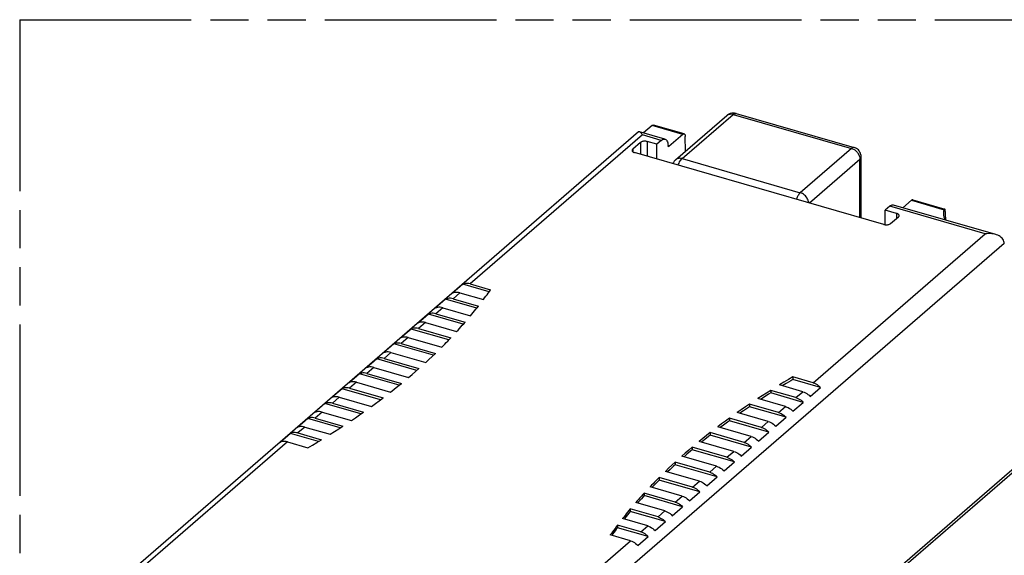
# Model space of a CAD drawing. Header units: millimetres. Extents: x 0 to 210, y 0 to 297.
# Tile 5 of 8: x 50 to 100, y 230 to 258. Entities that reach past the tile are written whole.
import ezdxf

# ---------------------------------------------------------------- set-up
doc = ezdxf.new("R2010")
doc.units = ezdxf.units.MM
doc.header["$LTSCALE"] = 19.36
doc.linetypes.add('PHANTOM', pattern=[0.8, 0.45, -0.05, 0.1, -0.05, 0.1, -0.05])
doc.layers.get('0').update_dxf_attribs({"linetype": 'CONTINUOUS'})
doc.layers.add('DEFAULT_3', color=7, linetype='PHANTOM')
doc.layers.add('Z_AXIS', color=7, linetype='CONTINUOUS')

msp = doc.modelspace()

# ---------------------------------------------------------------- linework, layer by layer
at = {"color": 7, "linetype": 'Continuous'}
for p, q in [((83.42869, 250.56221), (86.02869, 252.81387)), ((86.49469, 252.91629), (92.49192, 251.18504)), ((81.545, 251.97178), (54.36554, 228.43368)), ((82.2351, 252.30011), (81.80092, 251.9241)), ((83.86329, 251.8738), (82.30444, 252.3238)), ((81.64897, 251.44202), (81.24897, 251.09561)), ((82.46679, 251.35027), (81.99047, 251.48777)), ((82.69129, 251.5447), (82.46679, 251.35027)), ((83.79395, 251.85011), (83.09051, 251.24092)), ((83.92743, 250.99414), (83.9198, 251.74537)), ((82.46691, 250.59968), (82.46679, 251.35027)), ((83.04301, 251.2636), (83.04148, 251.27864)), ((93.99873, 247.27073), (81.34047, 250.92486)), ((92.85324, 247.60141), (92.85324, 250.70466)), ((95.39869, 248.50011), (94.96451, 248.1241)), ((95.46803, 248.5238), (97.08706, 248.05642)), ((94.29603, 248.1947), (94.07153, 248.00027)), ((94.07153, 247.25675), (94.07153, 248.00027)), ((94.64873, 247.83365), (94.07153, 248.00027)), ((94.34024, 247.31648), (94.74024, 247.66289)), ((102.2718, 236.16971), (70.2718, 208.4569))]:
    msp.add_line(p, q, dxfattribs=at)
at = {"color": 9, "linetype": 'Continuous'}
for p, q in [((83.75602, 250.61726), (86.35602, 252.86892)), ((86.35602, 252.86892), (92.35324, 251.13767)), ((83.79395, 251.85011), (82.2351, 252.30011)), ((81.64897, 251.44202), (81.64897, 250.8358)), ((82.69129, 251.5447), (81.73867, 251.8197)), ((81.99047, 251.48777), (81.99047, 250.73722)), ((81.24897, 251.09561), (81.24897, 250.97136)), ((83.04545, 251.25392), (83.09051, 251.24092)), ((92.35324, 251.13767), (89.75324, 248.88601)), ((83.75602, 250.61726), (89.75324, 248.88601)), ((92.78625, 250.57966), (90.22375, 248.36047)), ((92.78625, 247.62074), (92.78625, 250.57966)), ((92.85324, 250.70458), (92.85324, 250.70466)), ((95.39869, 248.50011), (97.05622, 248.02162)), ((99.14578, 246.7947), (94.29603, 248.1947)), ((94.64873, 247.83365), (94.64873, 247.58365)), ((102.37749, 236.42268), (70.37749, 208.70987))]:
    msp.add_line(p, q, dxfattribs=at)
at = {"color": 7, "linetype": 'Continuous'}
for points in [[(86.27341, 252.92904), (86.20065, 252.91116), (86.1312, 252.88251), (86.0672, 252.84405), (86.02864, 252.81383)], [(86.49469, 252.91629), (86.42227, 252.9315), (86.34802, 252.93584), (86.27341, 252.92904)], [(82.2351, 252.30011), (82.25467, 252.31434), (82.27331, 252.32284), (82.29126, 252.32561), (82.30444, 252.32379)], [(81.99047, 251.48777), (81.9546, 251.49628), (81.91745, 251.50179), (81.87855, 251.50432), (81.83934, 251.50383), (81.80078, 251.50023), (81.76379, 251.49371), (81.72934, 251.48433), (81.69819, 251.47241), (81.67153, 251.45835), (81.64897, 251.44202)], [(82.69216, 251.54445), (82.73637, 251.57783), (82.77922, 251.60079), (82.82102, 251.61341), (82.8608, 251.61549), (82.88629, 251.61072)], [(82.88629, 251.61072), (82.8979, 251.60676), (82.93179, 251.58761), (82.96185, 251.5581), (82.98771, 251.51892), (83.00885, 251.47047), (83.02506, 251.41372), (83.03588, 251.34992), (83.04148, 251.27864)], [(83.79482, 251.84986), (83.81438, 251.86409), (83.83303, 251.87259), (83.85097, 251.87536), (83.86415, 251.87354)], [(83.86415, 251.87354), (83.86758, 251.87241), (83.88241, 251.8636), (83.89517, 251.84935), (83.90546, 251.8298), (83.91315, 251.8056), (83.91789, 251.77755), (83.9198, 251.74537)], [(81.24897, 251.09561), (81.23196, 251.07767), (81.22093, 251.0591), (81.21587, 251.03965), (81.21552, 251.03311)], [(81.21552, 251.03311), (81.21684, 251.02004), (81.22404, 251.00076), (81.23709, 250.98227), (81.25585, 250.96504), (81.27969, 250.94947), (81.30781, 250.93614), (81.34047, 250.92486)], [(83.06366, 251.23124), (83.05715, 251.2345), (83.05094, 251.24138), (83.04613, 251.25123), (83.04301, 251.2636)], [(83.09138, 251.24067), (83.08185, 251.23404), (83.07297, 251.23081), (83.06459, 251.23099), (83.06366, 251.23124)], [(92.85324, 250.70458), (92.84898, 250.76978), (92.83649, 250.833), (92.81588, 250.8943), (92.78738, 250.9527), (92.75135, 251.00716), (92.70829, 251.05671), (92.65884, 251.1004), (92.60377, 251.13736), (92.54408, 251.16681), (92.49198, 251.18502)], [(83.42857, 250.56211), (83.39893, 250.53423), (83.35601, 250.48424), (83.31988, 250.42875), (83.29127, 250.36868), (83.28922, 250.3623)], [(95.46716, 248.52404), (95.45398, 248.52586), (95.43603, 248.52309), (95.41739, 248.51459), (95.39782, 248.50036)], [(94.29517, 248.19495), (94.33938, 248.22833), (94.38223, 248.25129), (94.42402, 248.26391), (94.46381, 248.26599), (94.4893, 248.26122)], [(97.05622, 248.02162), (97.03087, 247.93102), (97.0205, 247.84031), (97.02022, 247.82273)], [(97.08706, 248.05641), (97.081, 248.05651), (97.0726, 248.05125), (97.06431, 248.0396), (97.05622, 248.02162)], [(97.11795, 247.93539), (97.11685, 247.96688), (97.11408, 247.99413), (97.10964, 248.01743), (97.10384, 248.03586), (97.09691, 248.0486), (97.08919, 248.05559), (97.08706, 248.05641)], [(94.77369, 247.72539), (94.77236, 247.73846), (94.76516, 247.75774), (94.75212, 247.77624), (94.73335, 247.79346), (94.70952, 247.80904), (94.6814, 247.82237), (94.64873, 247.83365)], [(94.74024, 247.66289), (94.75725, 247.68083), (94.76827, 247.69941), (94.77333, 247.71885), (94.77369, 247.72539)], [(97.02022, 247.82273), (97.02514, 247.74919), (97.04468, 247.65858), (97.07911, 247.56908), (97.11595, 247.50303)], [(93.99873, 247.27073), (94.03461, 247.26223), (94.07175, 247.25672), (94.11065, 247.25418), (94.14986, 247.25467), (94.18842, 247.25827), (94.22542, 247.26479), (94.25986, 247.27417), (94.29101, 247.28609), (94.31767, 247.30015), (94.34024, 247.31648)]]:
    msp.add_lwpolyline(points, dxfattribs=at)
at = {"color": 9, "linetype": 'Continuous'}
for points in [[(86.05055, 252.83099), (86.0934, 252.856), (86.14074, 252.87376), (86.19168, 252.88396), (86.24522, 252.88649), (86.3003, 252.8814), (86.35602, 252.86892)], [(86.35602, 252.86892), (86.38865, 252.89347), (86.42072, 252.9102), (86.45169, 252.91881), (86.48102, 252.91916)], [(92.49192, 251.18504), (92.47753, 251.188), (92.44812, 251.18744), (92.41721, 251.17865), (92.38541, 251.16193), (92.35324, 251.13767)], [(92.35324, 251.13767), (92.40976, 251.11765), (92.46531, 251.09056), (92.51895, 251.05687), (92.56975, 251.01716), (92.61684, 250.97209), (92.65943, 250.92245), (92.69677, 250.86909), (92.72824, 250.81291), (92.75329, 250.75488), (92.7715, 250.69599), (92.78255, 250.63725), (92.78625, 250.57966)], [(83.75602, 250.61726), (83.7003, 250.62975), (83.64522, 250.63483), (83.59168, 250.6323), (83.54074, 250.6221), (83.4934, 250.60435), (83.45055, 250.57934), (83.42869, 250.56221)], [(83.56046, 250.284), (83.57924, 250.33734), (83.60383, 250.39598), (83.63102, 250.451), (83.66035, 250.50145), (83.69131, 250.54647), (83.72338, 250.5853), (83.75602, 250.61726)], [(92.78625, 250.57966), (92.81482, 250.60855), (92.83581, 250.63922), (92.84874, 250.67118), (92.85324, 250.70458)], [(89.75324, 248.88601), (89.72051, 248.85394), (89.68833, 248.81495), (89.65726, 248.76971), (89.62785, 248.71901), (89.60064, 248.66382), (89.57605, 248.60501), (89.55772, 248.55274)], [(90.18346, 248.37211), (90.18266, 248.38475), (90.17184, 248.44296), (90.15386, 248.50169), (90.12895, 248.55981), (90.09753, 248.61622), (90.06015, 248.66987), (90.01756, 248.71968), (89.97043, 248.76491), (89.91949, 248.80484), (89.86567, 248.83871), (89.80994, 248.86592), (89.75324, 248.88601)]]:
    msp.add_lwpolyline(points, dxfattribs=at)
at = {"color": 7, "linetype": 'Continuous'}
msp.add_ellipse((99.23588, 223.03223), major_axis=(-1.11791, 108.97109), ratio=0.01755477, start_param=1.34004877, end_param=1.34413507, dxfattribs=at)
at = {"layer": 'DEFAULT_3', "color": 91, "linetype": 'PHANTOM', "true_color": 0x80ff80}
for q in [(50.12864, 207.68), (150.12864, 257.68)]:
    msp.add_line((50.12864, 257.68), q, dxfattribs=at)
at = {"layer": 'Z_AXIS', "color": 7, "linetype": 'Continuous'}
for p, q in [((82.8863, 251.61077), (81.59661, 251.98308)), ((99.67612, 246.76397), (94.48931, 248.26127)), ((100.1014, 246.3446), (100.10012, 246.35423)), ((72.62666, 244.23158), (72.10166, 243.77692)), ((73.95645, 243.8477), (72.62666, 244.23158)), ((73.00166, 244.25323), (74.03305, 243.95549)), ((73.97369, 243.87175), (74.03305, 243.95549)), ((71.75166, 243.47381), (71.22666, 243.01915)), ((73.33011, 243.01815), (71.75166, 243.47381)), ((72.12666, 243.49546), (73.41375, 243.12391)), ((72.47666, 243.79857), (73.66804, 243.45465)), ((73.91373, 243.78812), (73.97369, 243.87175)), ((71.60166, 243.0408), (73.01603, 242.6325)), ((73.34889, 243.04172), (73.41375, 243.12391)), ((70.87666, 242.71604), (70.35166, 242.26137)), ((72.64954, 242.20425), (70.87666, 242.71604)), ((71.25166, 242.73769), (72.7401, 242.30801)), ((70.00166, 241.95826), (69.47666, 241.5036)), ((71.91546, 241.4058), (70.00166, 241.95826)), ((70.37666, 241.97991), (72.01288, 241.50758)), ((70.72666, 242.28302), (72.31016, 241.82591)), ((72.66985, 242.22735), (72.7401, 242.30801)), ((69.85166, 241.52525), (71.55105, 241.03468)), ((71.93728, 241.42843), (72.01288, 241.50758)), ((69.12666, 241.20049), (68.60166, 240.74583)), ((71.12841, 240.62264), (69.12666, 241.20049)), ((69.50166, 241.22214), (71.23261, 240.72246)), ((71.55105, 241.03468), (71.70718, 241.19178)), ((68.25166, 240.44272), (67.72666, 239.98806)), ((70.28868, 239.85468), (68.25166, 240.44272)), ((68.62666, 240.46437), (70.39965, 239.95255)), ((68.97666, 240.76748), (70.73914, 240.25869)), ((70.90577, 240.41271), (71.07026, 240.5673)), ((71.07026, 240.5673), (71.23261, 240.72246)), ((68.10166, 240.00971), (69.87465, 239.49789)), ((70.22675, 239.80039), (70.39965, 239.95255)), ((70.73914, 240.25869), (70.90577, 240.41271)), ((67.37666, 239.68495), (66.85166, 239.23028)), ((69.39642, 239.10189), (67.37666, 239.68495)), ((67.75166, 239.7066), (69.51414, 239.19781)), ((69.87465, 239.49789), (70.05175, 239.64884)), ((70.05175, 239.64884), (70.22675, 239.80039)), ((89.3846, 239.52388), (89.15435, 239.38853)), ((90.40877, 239.22823), (89.3846, 239.52388)), ((89.3846, 239.52388), (89.3846, 239.39398)), ((66.87666, 238.94883), (68.57605, 238.45825)), ((67.22666, 239.25193), (68.95761, 238.75225)), ((69.14518, 238.90013), (69.33069, 239.04865)), ((69.33069, 239.04865), (69.51414, 239.19781)), ((88.92602, 239.25237), (88.69961, 239.11541)), ((89.88377, 238.77357), (88.69961, 239.11541)), ((89.03995, 239.19064), (88.84478, 239.0735)), ((89.15435, 239.38853), (88.92602, 239.25237)), ((90.78377, 238.99007), (89.3846, 239.39398)), ((90.25877, 238.53541), (90.78377, 238.99007)), ((66.50166, 238.92718), (65.97666, 238.47251)), ((66.35166, 238.49416), (67.98788, 238.02183)), ((68.45156, 238.36429), (66.50166, 238.92718)), ((68.38202, 238.3121), (68.57605, 238.45825)), ((68.95761, 238.75225), (69.14518, 238.90013)), ((87.8171, 238.56207), (87.60162, 238.422)), ((87.92557, 238.50192), (87.73981, 238.38211)), ((88.03453, 238.70138), (87.8171, 238.56207)), ((88.2539, 238.83992), (88.03453, 238.70138)), ((88.2539, 238.83992), (88.2539, 238.71002)), ((89.53377, 238.47046), (88.2539, 238.83992)), ((89.90877, 238.2323), (88.2539, 238.71002)), ((65.62666, 238.1694), (65.10166, 237.71474)), ((67.45385, 237.64194), (65.62666, 238.1694)), ((66.00166, 238.19105), (67.58516, 237.73394)), ((67.98788, 238.02183), (68.18595, 238.16662)), ((68.18595, 238.16662), (68.38202, 238.3121)), ((86.96888, 237.99859), (86.76219, 237.85618)), ((87.17755, 238.14028), (86.96888, 237.99859)), ((88.65877, 237.71269), (87.17755, 238.14028)), ((87.17755, 238.14028), (87.17755, 238.01037)), ((89.03377, 237.47453), (87.17755, 238.01037)), ((89.00877, 238.0158), (87.60162, 238.422)), ((89.38377, 237.77764), (89.90877, 238.2323)), ((65.12666, 237.43328), (66.54103, 237.02499)), ((65.47666, 237.73639), (66.9651, 237.30671)), ((66.9651, 237.30671), (67.17377, 237.4484)), ((67.17377, 237.4484), (67.38046, 237.59081)), ((67.38046, 237.59081), (67.58516, 237.73394)), ((86.76219, 237.85618), (86.55749, 237.71306)), ((88.13377, 237.25802), (86.55749, 237.71306)), ((86.86529, 237.79757), (86.6888, 237.67515)), ((88.50877, 237.01987), (89.03377, 237.47453)), ((64.75166, 237.41163), (64.22666, 236.95697)), ((64.60166, 236.97862), (65.88875, 236.60707)), ((66.40284, 236.93498), (64.75166, 237.41163)), ((66.32555, 236.88492), (66.54103, 237.02499)), ((85.76063, 237.13489), (85.5666, 236.98874)), ((87.25877, 236.50025), (85.5666, 236.98874)), ((85.85841, 237.07781), (85.69109, 236.9528)), ((85.9567, 237.28037), (85.76063, 237.13489)), ((86.15477, 237.42516), (85.9567, 237.28037)), ((86.15477, 237.42516), (86.15477, 237.29526)), ((87.78377, 236.95491), (86.15477, 237.42516)), ((88.15877, 236.71676), (86.15477, 237.29526)), ((63.87666, 236.65386), (63.35166, 236.1992)), ((65.29787, 236.24359), (63.87666, 236.65386)), ((64.25166, 236.67551), (65.44304, 236.33159)), ((65.88875, 236.60707), (66.10812, 236.74561)), ((66.10812, 236.74561), (66.32555, 236.88492)), ((84.99747, 236.54686), (84.81196, 236.39834)), ((85.18504, 236.69474), (84.99747, 236.54686)), ((85.18504, 236.69474), (85.18504, 236.56484)), ((86.90877, 236.19714), (85.18504, 236.69474)), ((87.28377, 235.95899), (85.18504, 236.56484)), ((87.63377, 236.26209), (88.15877, 236.71676)), ((63.72666, 236.22085), (64.75805, 235.92311)), ((64.75805, 235.92311), (64.9883, 236.05846)), ((64.9883, 236.05846), (65.21663, 236.19462)), ((65.21663, 236.19462), (65.44304, 236.33159)), ((84.268, 235.9491), (84.0909, 235.79816)), ((84.268, 235.9491), (84.268, 235.8192)), ((86.03377, 235.43937), (84.268, 235.9491)), ((84.81196, 236.39834), (84.62851, 236.24918)), ((86.38377, 235.74248), (84.62851, 236.24918)), ((84.90446, 236.34278), (84.74623, 236.2152)), ((86.75877, 235.50432), (87.28377, 235.95899)), ((83.9159, 235.6466), (83.743, 235.49444)), ((85.50877, 234.98471), (83.743, 235.49444)), ((84.00314, 235.59255), (83.85397, 235.46241)), ((84.0909, 235.79816), (83.9159, 235.6466)), ((86.40877, 235.20121), (84.268, 235.8192)), ((83.23688, 235.03428), (83.07239, 234.87969)), ((83.40351, 235.1883), (83.23688, 235.03428)), ((83.40351, 235.1883), (83.40351, 235.05839)), ((85.15877, 234.6816), (83.40351, 235.1883)), ((85.53377, 234.44344), (83.40351, 235.05839)), ((85.88377, 234.74655), (86.40877, 235.20121)), ((83.07239, 234.87969), (82.91004, 234.72453)), ((84.63377, 234.22693), (82.91004, 234.72453)), ((83.15436, 234.82715), (83.01424, 234.69445)), ((85.00877, 233.98878), (85.53377, 234.44344)), ((83.75877, 233.46916), (82.12977, 233.93941)), ((82.5916, 234.41231), (82.43547, 234.25522)), ((82.5916, 234.28241), (82.43547, 234.12531)), ((84.28377, 233.92383), (82.5916, 234.41231)), ((82.5916, 234.41231), (82.5916, 234.28241)), ((84.65877, 233.68567), (82.5916, 234.28241)), ((81.83249, 233.62109), (81.83249, 233.49118)), ((83.40877, 233.16605), (81.83249, 233.62109)), ((83.78377, 232.9279), (81.83249, 233.49118)), ((84.13377, 233.23101), (84.65877, 233.68567)), ((82.88377, 232.71139), (81.40255, 233.13898)), ((82.53377, 232.40828), (81.12662, 232.81449)), ((81.12662, 232.81449), (81.12662, 232.68459)), ((82.90877, 232.17012), (81.12662, 232.68459)), ((83.25877, 232.47323), (83.78377, 232.9279)), ((81.65877, 231.65051), (80.47461, 231.99235)), ((80.47461, 231.99235), (80.47461, 231.86244)), ((82.00877, 231.95362), (80.7289, 232.32308)), ((82.38377, 231.71546), (82.90877, 232.17012)), ((81.13377, 231.19585), (80.1096, 231.4915)), ((82.03377, 231.41235), (80.47461, 231.86244)), ((81.50877, 230.95769), (82.03377, 231.41235))]:
    msp.add_line(p, q, dxfattribs=at)
at = {"layer": 'Z_AXIS', "color": 9, "linetype": 'Continuous'}
for p, q in [((81.73867, 251.8197), (73.00166, 244.25323)), ((90.40877, 239.22823), (99.14578, 246.7947)), ((72.74579, 222.62542), (100.10791, 246.32172)), ((72.47666, 243.79857), (72.12666, 243.49546)), ((71.60166, 243.0408), (71.25166, 242.73769)), ((70.72666, 242.28302), (70.37666, 241.97991)), ((69.85166, 241.52525), (69.50166, 241.22214)), ((68.97666, 240.76748), (68.62666, 240.46437)), ((68.10166, 240.00971), (67.75166, 239.7066)), ((67.22666, 239.25193), (66.87666, 238.94883)), ((66.35166, 238.49416), (66.00166, 238.19105)), ((89.53377, 238.47046), (89.88377, 238.77357)), ((88.65877, 237.71269), (89.00877, 238.0158)), ((65.47666, 237.73639), (65.12666, 237.43328)), ((64.60166, 236.97862), (64.25166, 236.67551)), ((87.78377, 236.95491), (88.13377, 237.25802)), ((86.90877, 236.19714), (87.25877, 236.50025)), ((63.72666, 236.22085), (55.08838, 228.73987)), ((86.03377, 235.43937), (86.38377, 235.74248)), ((85.15877, 234.6816), (85.50877, 234.98471)), ((84.28377, 233.92383), (84.63377, 234.22693)), ((83.40877, 233.16605), (83.75877, 233.46916)), ((82.53377, 232.40828), (82.88377, 232.71139)), ((81.65877, 231.65051), (82.00877, 231.95362)), ((72.49549, 223.71487), (81.13377, 231.19585))]:
    msp.add_line(p, q, dxfattribs=at)
at = {"layer": 'Z_AXIS', "color": 7, "linetype": 'Continuous'}
for points in [[(81.5965, 251.98306), (81.58752, 251.98502), (81.56856, 251.98424), (81.55107, 251.97644), (81.545, 251.97178)], [(81.73867, 251.8197), (81.71721, 251.85793), (81.69512, 251.89215), (81.67293, 251.92209), (81.65079, 251.94691), (81.62893, 251.96605), (81.60773, 251.9789), (81.5965, 251.98306)], [(99.67615, 246.76392), (99.63626, 246.77459), (99.55682, 246.7909), (99.47489, 246.80176), (99.3919, 246.80726), (99.30874, 246.80767), (99.22664, 246.80347), (99.14578, 246.7947)], [(100.10012, 246.35423), (100.08918, 246.41332), (100.06918, 246.46965), (100.04036, 246.52247), (100.00333, 246.57157), (99.95865, 246.61666), (99.90671, 246.65755), (99.84781, 246.69412), (99.78266, 246.726), (99.71181, 246.7529), (99.67615, 246.76392)], [(100.10791, 246.32172), (100.10527, 246.32834), (100.10311, 246.33597), (100.1014, 246.3446)], [(100.11949, 246.30811), (100.11617, 246.31039), (100.11314, 246.31341), (100.11038, 246.31719), (100.10791, 246.32172)], [(73.00166, 244.25323), (72.93383, 244.26895), (72.86775, 244.27691), (72.80304, 244.27708), (72.7408, 244.26954), (72.68213, 244.25438), (72.62666, 244.23158)], [(72.12666, 243.49546), (72.05883, 243.51118), (71.99275, 243.51914), (71.92804, 243.51931), (71.8658, 243.51177), (71.80713, 243.49661), (71.75166, 243.47381)], [(72.47666, 243.79857), (72.40883, 243.81429), (72.34275, 243.82225), (72.27804, 243.82242), (72.2158, 243.81488), (72.15713, 243.79972), (72.10166, 243.77692)], [(73.66804, 243.45465), (73.73034, 243.53785), (73.79206, 243.62117), (73.85319, 243.70459), (73.91373, 243.78812)], [(71.60166, 243.0408), (71.53383, 243.05652), (71.46775, 243.06448), (71.40304, 243.06464), (71.3408, 243.0571), (71.28213, 243.04195), (71.22666, 243.01915)], [(73.01603, 242.6325), (73.08375, 242.71411), (73.15089, 242.79584), (73.21747, 242.87768), (73.28347, 242.95964), (73.34889, 243.04172)], [(71.25166, 242.73769), (71.18383, 242.75341), (71.11775, 242.76137), (71.05304, 242.76153), (70.9908, 242.754), (70.93213, 242.73884), (70.87666, 242.71604)], [(70.37666, 241.97991), (70.30883, 241.99564), (70.24275, 242.0036), (70.17804, 242.00376), (70.1158, 241.99622), (70.05713, 241.98107), (70.00166, 241.95826)], [(70.72666, 242.28302), (70.65883, 242.29875), (70.59275, 242.30671), (70.52804, 242.30687), (70.4658, 242.29933), (70.40713, 242.28418), (70.35166, 242.26137)], [(72.31016, 241.82591), (72.38321, 241.90594), (72.45571, 241.98611), (72.52765, 242.0664), (72.59903, 242.14681), (72.66985, 242.22735)], [(69.85166, 241.52525), (69.78383, 241.54097), (69.71775, 241.54893), (69.65304, 241.5491), (69.5908, 241.54156), (69.53213, 241.5264), (69.47666, 241.5036)], [(71.70718, 241.19178), (71.78443, 241.27053), (71.86113, 241.34941), (71.93728, 241.42843)], [(69.50166, 241.22214), (69.43383, 241.23787), (69.36775, 241.24582), (69.30304, 241.24599), (69.2408, 241.23845), (69.18213, 241.22329), (69.12666, 241.20049)], [(68.62666, 240.46437), (68.55883, 240.48009), (68.49275, 240.48805), (68.42804, 240.48822), (68.3658, 240.48068), (68.30713, 240.46552), (68.25166, 240.44272)], [(68.97666, 240.76748), (68.90883, 240.7832), (68.84275, 240.79116), (68.77804, 240.79133), (68.7158, 240.78379), (68.65713, 240.76863), (68.60166, 240.74583)], [(68.10166, 240.00971), (68.03383, 240.02543), (67.96775, 240.03339), (67.90304, 240.03355), (67.8408, 240.02602), (67.78213, 240.01086), (67.72666, 239.98806)], [(67.75166, 239.7066), (67.68383, 239.72232), (67.61775, 239.73028), (67.55304, 239.73045), (67.4908, 239.72291), (67.43213, 239.70775), (67.37666, 239.68495)], [(66.87666, 238.94883), (66.80883, 238.96455), (66.74275, 238.97251), (66.67804, 238.97267), (66.6158, 238.96513), (66.55713, 238.94998), (66.50166, 238.92718)], [(67.22666, 239.25193), (67.15883, 239.26766), (67.09275, 239.27562), (67.02804, 239.27578), (66.9658, 239.26824), (66.90713, 239.25309), (66.85166, 239.23028)], [(89.3846, 239.39398), (89.26924, 239.3264), (89.03995, 239.19064)], [(90.40877, 239.22823), (90.47659, 239.2048), (90.54268, 239.1746), (90.60739, 239.1374), (90.66963, 239.09393), (90.7283, 239.0449), (90.78377, 238.99007)], [(66.35166, 238.49416), (66.28383, 238.50989), (66.21775, 238.51784), (66.15304, 238.51801), (66.0908, 238.51047), (66.03213, 238.49531), (65.97666, 238.47251)], [(88.2539, 238.71002), (88.14397, 238.64084), (87.92557, 238.50192)], [(89.53377, 238.47046), (89.60159, 238.44702), (89.66768, 238.41683), (89.73239, 238.37963), (89.79463, 238.33616), (89.8533, 238.28713), (89.90877, 238.2323)], [(89.88377, 238.77357), (89.95159, 238.75013), (90.01768, 238.71994), (90.08239, 238.68274), (90.14463, 238.63927), (90.2033, 238.59024), (90.25877, 238.53541)], [(66.00166, 238.19105), (65.93383, 238.20678), (65.86775, 238.21474), (65.80304, 238.2149), (65.7408, 238.20736), (65.68213, 238.19221), (65.62666, 238.1694)], [(87.17755, 238.01037), (87.07297, 237.93962), (86.86529, 237.79757)], [(89.00877, 238.0158), (89.07659, 237.99236), (89.14268, 237.96216), (89.20739, 237.92497), (89.26963, 237.8815), (89.3283, 237.83247), (89.38377, 237.77764)], [(65.12666, 237.43328), (65.05883, 237.449), (64.99275, 237.45696), (64.92804, 237.45713), (64.8658, 237.44959), (64.80713, 237.43443), (64.75166, 237.41163)], [(65.47666, 237.73639), (65.40883, 237.75211), (65.34275, 237.76007), (65.27804, 237.76024), (65.2158, 237.7527), (65.15713, 237.73754), (65.10166, 237.71474)], [(88.65877, 237.71269), (88.72659, 237.68925), (88.79268, 237.65906), (88.85739, 237.62186), (88.91963, 237.57839), (88.9783, 237.52936), (89.03377, 237.47453)], [(64.60166, 236.97862), (64.53383, 236.99434), (64.46775, 237.0023), (64.40304, 237.00247), (64.3408, 236.99493), (64.28213, 236.97977), (64.22666, 236.95697)], [(86.15477, 237.29526), (86.05548, 237.22295), (85.85841, 237.07781)], [(87.78377, 236.95491), (87.85159, 236.93148), (87.91768, 236.90128), (87.98239, 236.86409), (88.04463, 236.82061), (88.1033, 236.77158), (88.15877, 236.71676)], [(88.13377, 237.25802), (88.20159, 237.23459), (88.26768, 237.20439), (88.33239, 237.1672), (88.39463, 237.12372), (88.4533, 237.07469), (88.50877, 237.01987)], [(64.25166, 236.67551), (64.18383, 236.69123), (64.11775, 236.69919), (64.05304, 236.69936), (63.9908, 236.69182), (63.93213, 236.67666), (63.87666, 236.65386)], [(85.18504, 236.56484), (85.091, 236.49098), (84.90446, 236.34278)], [(87.25877, 236.50025), (87.32659, 236.47682), (87.39268, 236.44662), (87.45739, 236.40942), (87.51963, 236.36595), (87.5783, 236.31692), (87.63377, 236.26209)], [(63.72666, 236.22085), (63.65883, 236.23657), (63.59275, 236.24453), (63.52804, 236.24469), (63.4658, 236.23715), (63.40713, 236.222), (63.35166, 236.1992)], [(86.90877, 236.19714), (86.97659, 236.17371), (87.04268, 236.14351), (87.10739, 236.10632), (87.16963, 236.06284), (87.2283, 236.01381), (87.28377, 235.95899)], [(84.268, 235.8192), (84.17919, 235.7438), (84.00314, 235.59255)], [(86.03377, 235.43937), (86.10159, 235.41593), (86.16768, 235.38574), (86.23239, 235.34854), (86.29463, 235.30507), (86.3533, 235.25604), (86.40877, 235.20121)], [(86.38377, 235.74248), (86.45159, 235.71904), (86.51768, 235.68885), (86.58239, 235.65165), (86.64463, 235.60818), (86.7033, 235.55915), (86.75877, 235.50432)], [(83.40351, 235.05839), (83.31993, 234.98146), (83.15436, 234.82715)], [(85.50877, 234.98471), (85.57659, 234.96127), (85.64268, 234.93108), (85.70739, 234.89388), (85.76963, 234.85041), (85.8283, 234.80138), (85.88377, 234.74655)], [(85.15877, 234.6816), (85.22659, 234.65816), (85.29268, 234.62797), (85.35739, 234.59077), (85.41963, 234.5473), (85.4783, 234.49827), (85.53377, 234.44344)], [(82.43547, 234.25522), (82.35822, 234.17646), (82.28152, 234.09758), (82.20537, 234.01856), (82.12977, 233.93941)], [(82.43547, 234.12531), (82.35822, 234.04656), (82.28152, 233.96768), (82.22719, 233.91129)], [(84.63377, 234.22693), (84.70159, 234.2035), (84.76768, 234.1733), (84.83239, 234.13611), (84.89463, 234.09263), (84.9533, 234.0436), (85.00877, 233.98878)], [(81.83249, 233.62109), (81.75944, 233.54105), (81.68694, 233.46088), (81.615, 233.3806), (81.54362, 233.30018), (81.4728, 233.21964), (81.40255, 233.13898)], [(81.83249, 233.49118), (81.75944, 233.41114), (81.68694, 233.33098), (81.615, 233.25069), (81.54362, 233.17028), (81.49311, 233.11284)], [(83.75877, 233.46916), (83.82659, 233.44573), (83.89268, 233.41553), (83.95739, 233.37834), (84.01963, 233.33486), (84.0783, 233.28583), (84.13377, 233.23101)], [(84.28377, 233.92383), (84.35159, 233.90039), (84.41768, 233.87019), (84.48239, 233.833), (84.54463, 233.78953), (84.6033, 233.7405), (84.65877, 233.68567)], [(83.40877, 233.16605), (83.47659, 233.14262), (83.54268, 233.11242), (83.60739, 233.07523), (83.66963, 233.03175), (83.7283, 232.98272), (83.78377, 232.9279)], [(81.12662, 232.81449), (81.0589, 232.73288), (80.99176, 232.65115), (80.92518, 232.56931), (80.85918, 232.48735), (80.79376, 232.40527), (80.7289, 232.32308)], [(81.12662, 232.68459), (81.0589, 232.60298), (80.99176, 232.52125), (80.92518, 232.4394), (80.85918, 232.35744), (80.81254, 232.29894)], [(82.88377, 232.71139), (82.95159, 232.68795), (83.01768, 232.65776), (83.08239, 232.62056), (83.14463, 232.57709), (83.2033, 232.52806), (83.25877, 232.47323)], [(80.47461, 231.99235), (80.41231, 231.90914), (80.35059, 231.82583), (80.28946, 231.7424), (80.22892, 231.65887), (80.16896, 231.57524), (80.1096, 231.4915)], [(82.00877, 231.95362), (82.07659, 231.93018), (82.14268, 231.89999), (82.20739, 231.86279), (82.26963, 231.81932), (82.3283, 231.77029), (82.38377, 231.71546)], [(82.53377, 232.40828), (82.60159, 232.38485), (82.66768, 232.35465), (82.73239, 232.31745), (82.79463, 232.27398), (82.8533, 232.22495), (82.90877, 232.17012)], [(80.47461, 231.86244), (80.41231, 231.77924), (80.35059, 231.69592), (80.28946, 231.6125), (80.22892, 231.52897), (80.1862, 231.46938)], [(81.65877, 231.65051), (81.72659, 231.62707), (81.79268, 231.59688), (81.85739, 231.55968), (81.91963, 231.51621), (81.9783, 231.46718), (82.03377, 231.41235)], [(81.13377, 231.19585), (81.20159, 231.17241), (81.26768, 231.14221), (81.33239, 231.10502), (81.39463, 231.06155), (81.4533, 231.01252), (81.50877, 230.95769)]]:
    msp.add_lwpolyline(points, dxfattribs=at)

doc.saveas('drawing.dxf')
